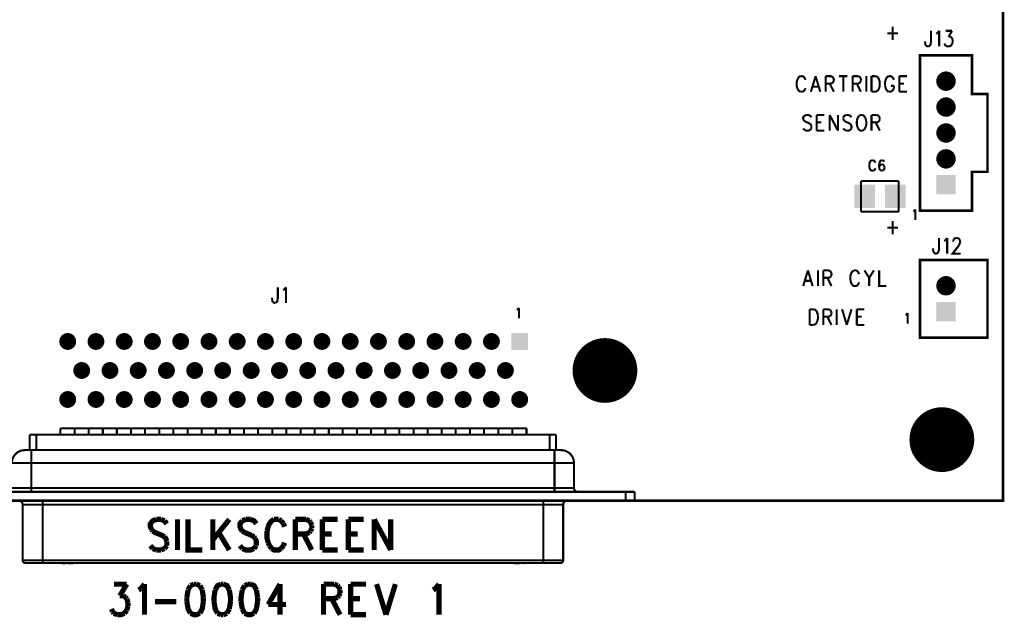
# Model space of a CAD drawing. Extents: x 7.77 to 13.51, y 7.55 to 13.01.
# Tile 3 of 5: x 9.71 to 13.51, y 7.55 to 9.86. Entities that reach past the tile are written whole.
import ezdxf

# ---------------------------------------------------------------- set-up
doc = ezdxf.new("R2010")
doc.units = 0
doc.layers.get('0').update_dxf_attribs({"linetype": 'CONTINUOUS'})
doc.layers.add('ASSEMBLY_PHO', color=7, linetype='CONTINUOUS')

# ---------------------------------------------------------------- blocks, each defined once
blk = doc.blocks.new('SQUARE_3')
blk.add_solid([(-0.0375, -0.0375), (-0.0375, 0.0375), (0.0375, -0.0375), (0.0375, 0.0375)])
blk = doc.blocks.new('ROUND_4')
at = {"const_width": 0.0375}
blk.add_lwpolyline([(-0.01875, 0, 1), (0.01875, 0, 1)], format="xyb", close=True, dxfattribs=at)
blk = doc.blocks.new('ROUND_5')
at = {"const_width": 0.0325}
blk.add_lwpolyline([(-0.01625, 0, 1), (0.01625, 0, 1)], format="xyb", close=True, dxfattribs=at)
blk = doc.blocks.new('SQUARE_9')
blk.add_solid([(-0.0325, -0.0325), (-0.0325, 0.0325), (0.0325, -0.0325), (0.0325, 0.0325)])
blk = doc.blocks.new('RECTANGLE_164')
blk.add_solid([(-0.04, -0.045), (-0.04, 0.045), (0.04, -0.045), (0.04, 0.045)])
blk = doc.blocks.new('ROUND_184')
at = {"const_width": 0.125}
blk.add_lwpolyline([(-0.0625, 0, 1), (0.0625, 0, 1)], format="xyb", close=True, dxfattribs=at)

msp = doc.modelspace()

# ---------------------------------------------------------------- linework, layer by layer
at = {"layer": 'ASSEMBLY_PHO'}
for points, const_width in [([(8, 8), (13.5, 8), (13.5, 13), (8, 13), (8, 8)], 0.01), ([(13.054, 9.80487), (13.0949, 9.80487)], 0.008), ([(13.07445, 9.83075), (13.07445, 9.779)], 0.008), ([(13.22172, 9.81437), (13.22172, 9.76837)], 0.008), ([(13.24218, 9.80287), (13.24672, 9.80575)], 0.008), ([(13.24672, 9.80575), (13.25354, 9.81437)], 0.008), ([(13.25354, 9.81437), (13.25354, 9.754)], 0.008), ([(13.27854, 9.81437), (13.30354, 9.81437)], 0.008), ([(13.30354, 9.81437), (13.2899, 9.79137)], 0.008), ([(13.199, 9.76837), (13.199, 9.77412)], 0.008), ([(13.20354, 9.75687), (13.20127, 9.75975), (13.199, 9.76837)], 0.008), ([(13.22172, 9.76837), (13.21945, 9.75975), (13.21718, 9.75687)], 0.008), ([(13.27854, 9.75687), (13.27627, 9.75975), (13.274, 9.7655)], 0.008), ([(13.2899, 9.79137), (13.29672, 9.79137)], 0.008), ([(13.29672, 9.79137), (13.30127, 9.7885), (13.30354, 9.78562)], 0.008), ([(13.30354, 9.76262), (13.299, 9.75687)], 0.008), ([(13.30354, 9.78562), (13.30581, 9.777)], 0.008), ([(13.30581, 9.77125), (13.30354, 9.76262)], 0.008), ([(13.30581, 9.777), (13.30581, 9.77125)], 0.008), ([(13.21263, 9.754), (13.20809, 9.754), (13.20354, 9.75687)], 0.008), ([(13.21718, 9.75687), (13.21263, 9.754)], 0.008), ([(13.299, 9.75687), (13.29218, 9.754), (13.28536, 9.754), (13.27854, 9.75687)], 0.008), ([(13.38, 9.72), (13.18, 9.72), (13.18, 9.12), (13.38, 9.12), (13.38, 9.27), (13.44, 9.27), (13.44, 9.57), (13.38, 9.57), (13.38, 9.72)], 0.01), ([(12.70854, 9.63075), (12.70627, 9.625), (12.704, 9.61637)], 0.008), ([(12.704, 9.61637), (12.704, 9.602), (12.70627, 9.59337)], 0.008), ([(12.71763, 9.63937), (12.71309, 9.6365), (12.70854, 9.63075)], 0.008), ([(12.72672, 9.63937), (12.71763, 9.63937)], 0.008), ([(12.73581, 9.63075), (12.73127, 9.6365), (12.72672, 9.63937)], 0.008), ([(12.73809, 9.625), (12.73581, 9.63075)], 0.008), ([(12.77672, 9.63937), (12.75854, 9.579)], 0.008), ([(12.77672, 9.63937), (12.7949, 9.579)], 0.008), ([(12.81536, 9.63937), (12.81536, 9.579)], 0.008), ([(12.81536, 9.63937), (12.83581, 9.63937)], 0.008), ([(12.83581, 9.61062), (12.81536, 9.61062)], 0.008), ([(12.83127, 9.61062), (12.84718, 9.579)], 0.008), ([(12.83581, 9.63937), (12.84263, 9.6365)], 0.008), ([(12.84263, 9.6135), (12.83581, 9.61062)], 0.008), ([(12.84263, 9.6365), (12.8449, 9.63362)], 0.008), ([(12.8449, 9.61637), (12.84263, 9.6135)], 0.008), ([(12.8449, 9.63362), (12.84718, 9.62787)], 0.008), ([(12.84718, 9.62212), (12.8449, 9.61637)], 0.008), ([(12.84718, 9.62787), (12.84718, 9.62212)], 0.008), ([(12.86763, 9.63937), (12.89945, 9.63937)], 0.008), ([(12.88354, 9.63937), (12.88354, 9.579)], 0.008), ([(12.9199, 9.63937), (12.9199, 9.579)], 0.008), ([(12.9199, 9.63937), (12.94036, 9.63937)], 0.008), ([(12.94036, 9.61062), (12.9199, 9.61062)], 0.008), ([(12.93581, 9.61062), (12.95172, 9.579)], 0.008), ([(12.94036, 9.63937), (12.94718, 9.6365), (12.94945, 9.63362)], 0.008), ([(12.94945, 9.61637), (12.94718, 9.6135), (12.94036, 9.61062)], 0.008), ([(12.94945, 9.63362), (12.95172, 9.62787)], 0.008), ([(12.95172, 9.62212), (12.94945, 9.61637)], 0.008), ([(12.95172, 9.62787), (12.95172, 9.62212)], 0.008), ([(12.97218, 9.63937), (12.97218, 9.579)], 0.008), ([(12.99263, 9.63937), (12.99263, 9.579)], 0.008), ([(12.99263, 9.63937), (13.00854, 9.63937)], 0.008), ([(13.00854, 9.63937), (13.01536, 9.6365), (13.0199, 9.63075)], 0.008), ([(13.0199, 9.63075), (13.02218, 9.625), (13.02445, 9.61637)], 0.008), ([(13.02445, 9.61637), (13.02445, 9.602), (13.02218, 9.59337)], 0.008), ([(13.05854, 9.63937), (13.054, 9.6365), (13.04945, 9.63075), (13.04718, 9.625), (13.0449, 9.61637)], 0.008), ([(13.0449, 9.61637), (13.0449, 9.602)], 0.008), ([(13.06763, 9.63937), (13.05854, 9.63937)], 0.008), ([(13.07672, 9.63075), (13.07218, 9.6365), (13.06763, 9.63937)], 0.008), ([(13.079, 9.625), (13.07672, 9.63075)], 0.008), ([(13.09945, 9.63937), (13.09945, 9.579)], 0.008), ([(13.09945, 9.63937), (13.129, 9.63937)], 0.008), ([(13.09945, 9.61062), (13.11763, 9.61062)], 0.008), ([(12.70627, 9.59337), (12.70854, 9.58762)], 0.008), ([(12.70854, 9.58762), (12.71309, 9.58187)], 0.008), ([(12.71309, 9.58187), (12.71763, 9.579)], 0.008), ([(12.71763, 9.579), (12.72672, 9.579)], 0.008), ([(12.72672, 9.579), (12.73127, 9.58187)], 0.008), ([(12.73127, 9.58187), (12.73581, 9.58762)], 0.008), ([(12.73581, 9.58762), (12.73809, 9.59337)], 0.008), ([(12.76536, 9.59912), (12.78809, 9.59912)], 0.008), ([(13.00854, 9.579), (12.99263, 9.579)], 0.008), ([(13.01536, 9.58187), (13.00854, 9.579)], 0.008), ([(13.0199, 9.58762), (13.01536, 9.58187)], 0.008), ([(13.02218, 9.59337), (13.0199, 9.58762)], 0.008), ([(13.0449, 9.602), (13.04718, 9.59337)], 0.008), ([(13.04718, 9.59337), (13.04945, 9.58762)], 0.008), ([(13.04945, 9.58762), (13.054, 9.58187)], 0.008), ([(13.054, 9.58187), (13.05854, 9.579)], 0.008), ([(13.05854, 9.579), (13.06763, 9.579)], 0.008), ([(13.06763, 9.602), (13.079, 9.602)], 0.008), ([(13.06763, 9.579), (13.07218, 9.58187)], 0.008), ([(13.07218, 9.58187), (13.07672, 9.58762)], 0.008), ([(13.07672, 9.58762), (13.079, 9.59337)], 0.008), ([(13.079, 9.59337), (13.079, 9.602)], 0.008), ([(13.09945, 9.579), (13.129, 9.579)], 0.008), ([(12.73354, 9.4865), (12.729, 9.48075), (12.729, 9.475), (12.73127, 9.46925), (12.73354, 9.46637)], 0.008), ([(12.74036, 9.48937), (12.73354, 9.4865)], 0.008), ([(12.73354, 9.46637), (12.73809, 9.4635), (12.75172, 9.45775)], 0.008), ([(12.74945, 9.48937), (12.74036, 9.48937)], 0.008), ([(12.76081, 9.48075), (12.75627, 9.4865), (12.74945, 9.48937)], 0.008), ([(12.75172, 9.45775), (12.75627, 9.45487)], 0.008), ([(12.78127, 9.48937), (12.78127, 9.429)], 0.008), ([(12.78127, 9.48937), (12.81081, 9.48937)], 0.008), ([(12.78127, 9.46062), (12.79945, 9.46062)], 0.008), ([(12.83127, 9.48937), (12.83127, 9.429)], 0.008), ([(12.83127, 9.48937), (12.86309, 9.429)], 0.008), ([(12.86309, 9.48937), (12.86309, 9.429)], 0.008), ([(12.8949, 9.48937), (12.88809, 9.4865), (12.88354, 9.48075)], 0.008), ([(12.88354, 9.48075), (12.88354, 9.475)], 0.008), ([(12.88354, 9.475), (12.88581, 9.46925)], 0.008), ([(12.88581, 9.46925), (12.88809, 9.46637)], 0.008), ([(12.88809, 9.46637), (12.89263, 9.4635)], 0.008), ([(12.89263, 9.4635), (12.90627, 9.45775), (12.91081, 9.45487)], 0.008), ([(12.904, 9.48937), (12.8949, 9.48937)], 0.008), ([(12.91081, 9.4865), (12.904, 9.48937)], 0.008), ([(12.91536, 9.48075), (12.91081, 9.4865)], 0.008), ([(12.9449, 9.4865), (12.94036, 9.48075), (12.93809, 9.475), (12.93581, 9.46637)], 0.008), ([(12.93581, 9.46637), (12.93581, 9.452)], 0.008), ([(12.94945, 9.48937), (12.9449, 9.4865)], 0.008), ([(12.95854, 9.48937), (12.94945, 9.48937)], 0.008), ([(12.96763, 9.48075), (12.96309, 9.4865), (12.95854, 9.48937)], 0.008), ([(12.9699, 9.475), (12.96763, 9.48075)], 0.008), ([(12.97218, 9.46637), (12.9699, 9.475)], 0.008), ([(12.9699, 9.44337), (12.97218, 9.452), (12.97218, 9.46637)], 0.008), ([(12.99263, 9.48937), (12.99263, 9.429)], 0.008), ([(12.99263, 9.48937), (13.01309, 9.48937)], 0.008), ([(13.01309, 9.46062), (12.99263, 9.46062)], 0.008), ([(13.00854, 9.46062), (13.02445, 9.429)], 0.008), ([(13.01309, 9.48937), (13.0199, 9.4865)], 0.008), ([(13.0199, 9.4635), (13.01309, 9.46062)], 0.008), ([(13.0199, 9.4865), (13.02218, 9.48362)], 0.008), ([(13.02218, 9.46637), (13.0199, 9.4635)], 0.008), ([(13.02218, 9.48362), (13.02445, 9.47787)], 0.008), ([(13.02445, 9.47212), (13.02218, 9.46637)], 0.008), ([(13.02445, 9.47787), (13.02445, 9.47212)], 0.008), ([(12.73354, 9.43187), (12.729, 9.43762)], 0.008), ([(12.75627, 9.43187), (12.74945, 9.429), (12.74036, 9.429), (12.73354, 9.43187)], 0.008), ([(12.75627, 9.45487), (12.75854, 9.452)], 0.008), ([(12.76081, 9.43762), (12.75627, 9.43187)], 0.008), ([(12.75854, 9.452), (12.76081, 9.44625)], 0.008), ([(12.76081, 9.44625), (12.76081, 9.43762)], 0.008), ([(12.78127, 9.429), (12.81081, 9.429)], 0.008), ([(12.88809, 9.43187), (12.88354, 9.43762)], 0.008), ([(12.8949, 9.429), (12.88809, 9.43187)], 0.008), ([(12.91081, 9.43187), (12.904, 9.429), (12.8949, 9.429)], 0.008), ([(12.91081, 9.45487), (12.91309, 9.452), (12.91536, 9.44625), (12.91536, 9.43762)], 0.008), ([(12.91536, 9.43762), (12.91081, 9.43187)], 0.008), ([(12.93581, 9.452), (12.93809, 9.44337)], 0.008), ([(12.93809, 9.44337), (12.94036, 9.43762)], 0.008), ([(12.94036, 9.43762), (12.9449, 9.43187)], 0.008), ([(12.9449, 9.43187), (12.94945, 9.429), (12.95854, 9.429)], 0.008), ([(12.95854, 9.429), (12.96309, 9.43187)], 0.008), ([(12.96309, 9.43187), (12.96763, 9.43762)], 0.008), ([(12.96763, 9.43762), (12.9699, 9.44337)], 0.008), ([(12.98718, 9.30887), (12.98559, 9.305), (12.984, 9.29918)], 0.008), ([(12.99354, 9.31468), (12.99036, 9.31275), (12.98718, 9.30887)], 0.008), ([(12.9999, 9.31468), (12.99354, 9.31468)], 0.008), ([(13.00627, 9.30887), (13.00309, 9.31275), (12.9999, 9.31468)], 0.008), ([(13.00786, 9.305), (13.00627, 9.30887)], 0.008), ([(13.02377, 9.30693), (13.02218, 9.29725), (13.02218, 9.28756), (13.02377, 9.27981), (13.02695, 9.27593)], 0.008), ([(13.03172, 9.31468), (13.02695, 9.31275), (13.02377, 9.30693)], 0.008), ([(13.0349, 9.31468), (13.03172, 9.31468)], 0.008), ([(13.04127, 9.30887), (13.03968, 9.31275), (13.0349, 9.31468)], 0.008), ([(12.984, 9.29918), (12.984, 9.2895), (12.98559, 9.28368)], 0.008), ([(12.98559, 9.28368), (12.98718, 9.27981), (12.99036, 9.27593)], 0.008), ([(12.99036, 9.27593), (12.99354, 9.274)], 0.008), ([(12.99354, 9.274), (12.9999, 9.274)], 0.008), ([(12.9999, 9.274), (13.00309, 9.27593)], 0.008), ([(13.00309, 9.27593), (13.00627, 9.27981), (13.00786, 9.28368)], 0.008), ([(13.02377, 9.29337), (13.02218, 9.28756)], 0.008), ([(13.03172, 9.29918), (13.02695, 9.29725), (13.02377, 9.29337)], 0.008), ([(13.02695, 9.27593), (13.03172, 9.274)], 0.008), ([(13.03331, 9.29918), (13.03172, 9.29918)], 0.008), ([(13.03172, 9.274), (13.03331, 9.274)], 0.008), ([(13.04127, 9.29337), (13.03809, 9.29725), (13.03331, 9.29918)], 0.008), ([(13.03331, 9.274), (13.03809, 9.27593)], 0.008), ([(13.03809, 9.27593), (13.04127, 9.27981), (13.04286, 9.28562)], 0.008), ([(13.04286, 9.28562), (13.04286, 9.28756), (13.04127, 9.29337)], 0.008), ([(12.95216, 9.11594), (12.95216, 9.23405)], 0.008), ([(12.95216, 9.23405), (13.09783, 9.23405)], 0.008), ([(13.09783, 9.23405), (13.09783, 9.11594)], 0.008), ([(13.09783, 9.11594), (12.95216, 9.11594)], 0.008), ([(13.154, 9.11693), (13.15718, 9.11887)], 0.008), ([(13.15718, 9.11887), (13.16195, 9.12468)], 0.008), ([(13.16195, 9.12468), (13.16195, 9.084)], 0.008), ([(13.07445, 9.08075), (13.07445, 9.029)], 0.008), ([(13.054, 9.05487), (13.0949, 9.05487)], 0.008), ([(13.25281, 9.01443), (13.25281, 8.96843)], 0.008), ([(13.27327, 9.00293), (13.27781, 9.00581)], 0.008), ([(13.27781, 9.00581), (13.28463, 9.01443)], 0.008), ([(13.28463, 9.01443), (13.28463, 8.95406)], 0.008), ([(13.30736, 9.00293), (13.30963, 9.00868)], 0.008), ([(13.30736, 9.00006), (13.30736, 9.00293)], 0.008), ([(13.30963, 9.00868), (13.3119, 9.01156)], 0.008), ([(13.3119, 9.01156), (13.31645, 9.01443)], 0.008), ([(13.31645, 9.01443), (13.32554, 9.01443)], 0.008), ([(13.32554, 9.01443), (13.33009, 9.01156), (13.33236, 9.00868)], 0.008), ([(13.33236, 9.00868), (13.33463, 9.00293)], 0.008), ([(13.33463, 9.00293), (13.33463, 8.99718)], 0.008), ([(13.23009, 8.96843), (13.23009, 8.97418)], 0.008), ([(13.23463, 8.95693), (13.23236, 8.95981), (13.23009, 8.96843)], 0.008), ([(13.25281, 8.96843), (13.25054, 8.95981)], 0.008), ([(13.32781, 8.98281), (13.30509, 8.95406), (13.3369, 8.95406)], 0.008), ([(13.33236, 8.99143), (13.32781, 8.98281)], 0.008), ([(13.33463, 8.99718), (13.33236, 8.99143)], 0.008), ([(13.44, 8.93), (13.18, 8.93), (13.18, 8.63), (13.44, 8.63), (13.44, 8.93)], 0.01), ([(13.24372, 8.95406), (13.23918, 8.95406), (13.23463, 8.95693)], 0.008), ([(13.24827, 8.95693), (13.24372, 8.95406)], 0.008), ([(13.25054, 8.95981), (13.24827, 8.95693)], 0.008), ([(12.74718, 8.88937), (12.729, 8.829)], 0.008), ([(12.74718, 8.88937), (12.76536, 8.829)], 0.008), ([(12.78581, 8.88937), (12.78581, 8.829)], 0.008), ([(12.80627, 8.88937), (12.80627, 8.829)], 0.008), ([(12.80627, 8.88937), (12.82672, 8.88937)], 0.008), ([(12.82672, 8.88937), (12.83354, 8.8865)], 0.008), ([(12.83354, 8.8865), (12.83581, 8.88362)], 0.008), ([(12.9199, 8.8865), (12.91536, 8.88075), (12.91309, 8.875), (12.91081, 8.86637)], 0.008), ([(12.92445, 8.88937), (12.9199, 8.8865)], 0.008), ([(12.93354, 8.88937), (12.92445, 8.88937)], 0.008), ([(12.94263, 8.88075), (12.93809, 8.8865), (12.93354, 8.88937)], 0.008), ([(12.96536, 8.88937), (12.98354, 8.86062)], 0.008), ([(13.00172, 8.88937), (12.98354, 8.86062)], 0.008), ([(13.02218, 8.88937), (13.02218, 8.829), (13.04945, 8.829)], 0.008), ([(12.73581, 8.84912), (12.75854, 8.84912)], 0.008), ([(12.82672, 8.86062), (12.80627, 8.86062)], 0.008), ([(12.82218, 8.86062), (12.83809, 8.829)], 0.008), ([(12.83354, 8.8635), (12.82672, 8.86062)], 0.008), ([(12.83581, 8.86637), (12.83354, 8.8635)], 0.008), ([(12.83581, 8.88362), (12.83809, 8.87787)], 0.008), ([(12.83809, 8.87212), (12.83581, 8.86637)], 0.008), ([(12.83809, 8.87787), (12.83809, 8.87212)], 0.008), ([(12.91081, 8.86637), (12.91081, 8.852)], 0.008), ([(12.91081, 8.852), (12.91309, 8.84337)], 0.008), ([(12.9449, 8.875), (12.94263, 8.88075)], 0.008), ([(12.98354, 8.86062), (12.98354, 8.829)], 0.008), ([(10.70172, 8.82437), (10.70172, 8.77837)], 0.008), ([(10.72218, 8.81287), (10.72672, 8.81575)], 0.008), ([(10.72672, 8.81575), (10.73354, 8.82437)], 0.008), ([(10.73354, 8.82437), (10.73354, 8.764)], 0.008), ([(12.91309, 8.84337), (12.91536, 8.83762)], 0.008), ([(12.91536, 8.83762), (12.9199, 8.83187)], 0.008), ([(12.9199, 8.83187), (12.92445, 8.829), (12.93354, 8.829)], 0.008), ([(12.93354, 8.829), (12.93809, 8.83187)], 0.008), ([(12.93809, 8.83187), (12.94263, 8.83762)], 0.008), ([(12.94263, 8.83762), (12.9449, 8.84337)], 0.008), ([(10.679, 8.77837), (10.679, 8.78412)], 0.008), ([(10.68354, 8.76687), (10.68127, 8.76975), (10.679, 8.77837)], 0.008), ([(10.70172, 8.77837), (10.69945, 8.76975), (10.69718, 8.76687)], 0.008), ([(10.69263, 8.764), (10.68809, 8.764), (10.68354, 8.76687)], 0.008), ([(10.69718, 8.76687), (10.69263, 8.764)], 0.008), ([(11.624, 8.73693), (11.62718, 8.73887)], 0.008), ([(11.62718, 8.73887), (11.63195, 8.74468)], 0.008), ([(11.63195, 8.74468), (11.63195, 8.704)], 0.008), ([(12.754, 8.73937), (12.754, 8.679)], 0.008), ([(12.754, 8.73937), (12.7699, 8.73937)], 0.008), ([(12.7699, 8.73937), (12.77672, 8.7365)], 0.008), ([(12.77672, 8.7365), (12.78127, 8.73075), (12.78354, 8.725)], 0.008), ([(12.80627, 8.73937), (12.80627, 8.679)], 0.008), ([(12.80627, 8.73937), (12.82672, 8.73937)], 0.008), ([(12.82672, 8.73937), (12.83354, 8.7365)], 0.008), ([(12.83354, 8.7365), (12.83581, 8.73362)], 0.008), ([(12.85854, 8.73937), (12.85854, 8.679)], 0.008), ([(12.879, 8.73937), (12.89718, 8.679)], 0.008), ([(12.91536, 8.73937), (12.89718, 8.679)], 0.008), ([(12.93581, 8.73937), (12.93581, 8.679)], 0.008), ([(12.93581, 8.73937), (12.96536, 8.73937)], 0.008), ([(12.78354, 8.725), (12.78581, 8.71637)], 0.008), ([(12.78581, 8.702), (12.78354, 8.69337)], 0.008), ([(12.78581, 8.71637), (12.78581, 8.702)], 0.008), ([(12.82672, 8.71062), (12.80627, 8.71062)], 0.008), ([(12.82218, 8.71062), (12.83809, 8.679)], 0.008), ([(12.83354, 8.7135), (12.82672, 8.71062)], 0.008), ([(12.83581, 8.71637), (12.83354, 8.7135)], 0.008), ([(12.83581, 8.73362), (12.83809, 8.72787)], 0.008), ([(12.83809, 8.72212), (12.83581, 8.71637)], 0.008), ([(12.83809, 8.72787), (12.83809, 8.72212)], 0.008), ([(12.93581, 8.71062), (12.954, 8.71062)], 0.008), ([(13.124, 8.71693), (13.12718, 8.71887)], 0.008), ([(13.12718, 8.71887), (13.13195, 8.72468)], 0.008), ([(13.13195, 8.72468), (13.13195, 8.684)], 0.008), ([(12.7699, 8.679), (12.754, 8.679)], 0.008), ([(12.77672, 8.68187), (12.7699, 8.679)], 0.008), ([(12.78127, 8.68762), (12.77672, 8.68187)], 0.008), ([(12.78354, 8.69337), (12.78127, 8.68762)], 0.008), ([(12.93581, 8.679), (12.96536, 8.679)], 0.008), ([(9.86244, 8.27969), (9.86244, 8.25469)], 0.008), ([(9.86244, 8.27969), (9.91744, 8.27969)], 0.008), ([(9.91744, 8.25469), (9.91744, 8.27969)], 0.008), ([(9.91744, 8.27969), (9.97144, 8.27969)], 0.008), ([(9.97144, 8.27969), (9.97144, 8.25469)], 0.008), ([(9.97144, 8.27969), (10.02644, 8.27969)], 0.008), ([(10.02644, 8.25469), (10.02644, 8.27969)], 0.008), ([(10.02644, 8.27969), (10.08044, 8.27969)], 0.008), ([(10.08044, 8.27969), (10.08044, 8.25469)], 0.008), ([(10.08044, 8.27969), (10.13544, 8.27969)], 0.008), ([(10.13544, 8.25469), (10.13544, 8.27969)], 0.008), ([(10.13544, 8.27969), (10.18944, 8.27969)], 0.008), ([(10.18944, 8.27969), (10.18944, 8.25469)], 0.008), ([(10.18944, 8.27969), (10.24444, 8.27969)], 0.008), ([(10.24444, 8.25469), (10.24444, 8.27969)], 0.008), ([(10.24444, 8.27969), (10.29844, 8.27969)], 0.008), ([(10.29844, 8.27969), (10.29844, 8.25469)], 0.008), ([(10.29844, 8.27969), (10.35344, 8.27969)], 0.008), ([(10.35344, 8.25469), (10.35344, 8.27969)], 0.008), ([(10.35344, 8.27969), (10.40744, 8.27969)], 0.008), ([(10.40744, 8.27969), (10.40744, 8.25469)], 0.008), ([(10.40744, 8.27969), (10.46244, 8.27969)], 0.008), ([(10.46244, 8.25469), (10.46244, 8.27969)], 0.008), ([(10.46244, 8.27969), (10.51644, 8.27969)], 0.008), ([(10.51644, 8.27969), (10.51644, 8.25469)], 0.008), ([(10.51644, 8.27969), (10.57144, 8.27969)], 0.008), ([(10.57144, 8.25469), (10.57144, 8.27969)], 0.008), ([(10.57144, 8.27969), (10.62544, 8.27969)], 0.008), ([(10.62544, 8.27969), (10.62544, 8.25469)], 0.008), ([(10.62544, 8.27969), (10.68044, 8.27969)], 0.008), ([(10.68044, 8.25469), (10.68044, 8.27969)], 0.008), ([(10.68044, 8.27969), (10.73444, 8.27969)], 0.008), ([(10.73444, 8.27969), (10.73444, 8.25469)], 0.008), ([(10.73444, 8.27969), (10.78944, 8.27969)], 0.008), ([(10.78944, 8.25469), (10.78944, 8.27969)], 0.008), ([(10.78944, 8.27969), (10.84344, 8.27969)], 0.008), ([(10.84344, 8.27969), (10.84344, 8.25469)], 0.008), ([(10.84344, 8.27969), (10.89844, 8.27969)], 0.008), ([(10.89844, 8.25469), (10.89844, 8.27969)], 0.008), ([(10.89844, 8.27969), (10.95244, 8.27969)], 0.008), ([(10.95244, 8.27969), (10.95244, 8.25469)], 0.008), ([(10.95244, 8.27969), (11.00744, 8.27969)], 0.008), ([(11.00744, 8.25469), (11.00744, 8.27969)], 0.008), ([(11.00744, 8.27969), (11.06144, 8.27969)], 0.008), ([(11.06144, 8.27969), (11.06144, 8.25469)], 0.008), ([(11.06144, 8.27969), (11.11644, 8.27969)], 0.008), ([(11.11644, 8.25469), (11.11644, 8.27969)], 0.008), ([(11.11644, 8.27969), (11.17044, 8.27969)], 0.008), ([(11.17044, 8.27969), (11.17044, 8.25469)], 0.008), ([(11.17044, 8.27969), (11.22544, 8.27969)], 0.008), ([(11.22544, 8.25469), (11.22544, 8.27969)], 0.008), ([(11.22544, 8.27969), (11.27944, 8.27969)], 0.008), ([(11.27944, 8.27969), (11.27944, 8.25469)], 0.008), ([(11.27944, 8.27969), (11.33444, 8.27969)], 0.008), ([(11.33444, 8.25469), (11.33444, 8.27969)], 0.008), ([(11.33444, 8.27969), (11.38844, 8.27969)], 0.008), ([(11.38844, 8.27969), (11.38844, 8.25469)], 0.008), ([(11.38844, 8.27969), (11.44344, 8.27969)], 0.008), ([(11.44344, 8.25469), (11.44344, 8.27969)], 0.008), ([(11.44344, 8.27969), (11.49744, 8.27969)], 0.008), ([(11.49744, 8.27969), (11.49744, 8.25469)], 0.008), ([(11.49744, 8.27969), (11.55244, 8.27969)], 0.008), ([(11.55244, 8.25469), (11.55244, 8.27969)], 0.008), ([(11.55244, 8.27969), (11.60644, 8.27969)], 0.008), ([(11.60644, 8.27969), (11.60644, 8.25469)], 0.008), ([(11.60644, 8.27969), (11.66144, 8.27969)], 0.008), ([(11.66144, 8.25469), (11.66144, 8.27969)], 0.008), ([(9.74444, 8.25469), (9.74444, 8.19549)], 0.008), ([(9.74444, 8.25469), (9.76944, 8.25469)], 0.008), ([(9.76944, 8.25469), (9.76944, 8.19549)], 0.008), ([(9.76944, 8.25469), (11.75044, 8.25469)], 0.008), ([(11.75044, 8.25469), (11.75044, 8.19549)], 0.008), ([(11.75044, 8.25469), (11.77544, 8.25469)], 0.008), ([(11.77544, 8.19549), (11.77544, 8.25469)], 0.008), ([(9.72544, 8.19549), (9.75044, 8.19549)], 0.008), ([(9.75044, 8.19549), (9.75044, 8.14549)], 0.008), ([(9.75044, 8.19549), (11.76944, 8.19549)], 0.008), ([(11.76944, 8.19549), (11.79436, 8.19549)], 0.008), ([(11.76944, 8.19549), (11.76944, 8.14549)], 0.008), ([(9.75044, 8.14549), (9.67544, 8.14549)], 0.008), ([(11.76944, 8.14549), (9.75044, 8.14549)], 0.008), ([(9.75044, 8.14549), (9.75044, 8.04949)], 0.008), ([(11.84444, 8.14549), (11.76944, 8.14549)], 0.008), ([(11.76944, 8.14549), (11.76944, 8.04949)], 0.008), ([(11.84444, 8.14549), (11.84444, 8.04949)], 0.008), ([(12.04394, 8.03449), (9.47594, 8.03449)], 0.008), ([(9.67544, 8.04949), (9.75044, 8.04949)], 0.008), ([(9.75044, 8.04949), (11.76944, 8.04949)], 0.008), ([(9.75044, 8.04949), (9.75044, 8.03449)], 0.008), ([(11.76944, 8.04949), (11.84444, 8.04949)], 0.008), ([(11.76944, 8.04949), (11.76944, 8.03449)], 0.008), ([(12.04394, 7.99999), (12.04394, 8.03449)], 0.008), ([(12.04394, 8.03449), (12.07894, 8.03449)], 0.008), ([(12.07894, 8.03449), (12.07894, 7.99999)], 0.008), ([(12.04394, 7.99999), (9.47594, 7.99999)], 0.008), ([(9.71708, 7.98499), (9.71708, 7.76999)], 0.008), ([(9.79408, 7.98499), (9.71708, 7.98499)], 0.008), ([(9.79408, 7.99999), (9.79408, 7.98499)], 0.008), ([(11.7258, 7.98499), (9.79408, 7.98499)], 0.008), ([(9.79408, 7.76999), (9.79408, 7.98499)], 0.008), ([(11.7258, 7.99999), (11.7258, 7.98499)], 0.008), ([(11.7258, 7.76999), (11.7258, 7.98499)], 0.008), ([(11.8028, 7.98499), (11.7258, 7.98499)], 0.008), ([(11.8028, 7.76999), (11.8028, 7.98499)], 0.008), ([(12.07894, 7.99999), (12.04394, 7.99999)], 0.008), ([(10.23272, 7.92812), (10.21909, 7.9225), (10.21, 7.91125), (10.21, 7.9), (10.21454, 7.88875)], 0.02), ([(10.2509, 7.92812), (10.23272, 7.92812)], 0.02), ([(10.26454, 7.9225), (10.2509, 7.92812)], 0.02), ([(10.27363, 7.91125), (10.26454, 7.9225)], 0.02), ([(10.31454, 7.92812), (10.31454, 7.81)], 0.02), ([(10.35545, 7.92812), (10.35545, 7.81), (10.41, 7.81)], 0.02), ([(10.4509, 7.92812), (10.4509, 7.81)], 0.02), ([(10.51454, 7.92812), (10.4509, 7.84937)], 0.02), ([(10.56454, 7.9225), (10.55545, 7.91125), (10.55545, 7.9), (10.56, 7.88875), (10.56454, 7.88312)], 0.02), ([(10.57818, 7.92812), (10.56454, 7.9225)], 0.02), ([(10.59636, 7.92812), (10.57818, 7.92812)], 0.02), ([(10.61909, 7.91125), (10.61, 7.9225), (10.59636, 7.92812)], 0.02), ([(10.66454, 7.9), (10.66, 7.88312)], 0.02), ([(10.68727, 7.92812), (10.67818, 7.9225), (10.66909, 7.91125), (10.66454, 7.9)], 0.02), ([(10.70545, 7.92812), (10.68727, 7.92812)], 0.02), ([(10.71454, 7.9225), (10.70545, 7.92812)], 0.02), ([(10.72363, 7.91125), (10.71454, 7.9225)], 0.02), ([(10.72818, 7.9), (10.72363, 7.91125)], 0.02), ([(10.76909, 7.92812), (10.76909, 7.81)], 0.02), ([(10.76909, 7.92812), (10.81, 7.92812)], 0.02), ([(10.81, 7.92812), (10.82363, 7.9225)], 0.02), ([(10.82363, 7.9225), (10.82818, 7.91687)], 0.02), ([(10.82818, 7.91687), (10.83272, 7.90562)], 0.02), ([(10.83272, 7.89437), (10.82818, 7.88312)], 0.02), ([(10.83272, 7.90562), (10.83272, 7.89437)], 0.02), ([(10.87363, 7.92812), (10.87363, 7.81)], 0.02), ([(10.87363, 7.92812), (10.93272, 7.92812)], 0.02), ([(10.97363, 7.92812), (10.97363, 7.81)], 0.02), ([(10.97363, 7.92812), (11.03272, 7.92812)], 0.02), ([(11.07363, 7.92812), (11.07363, 7.81)], 0.02), ([(11.07363, 7.92812), (11.13727, 7.81)], 0.02), ([(11.13727, 7.92812), (11.13727, 7.81)], 0.02), ([(10.21454, 7.88875), (10.21909, 7.88312)], 0.02), ([(10.21909, 7.88312), (10.22818, 7.8775), (10.25545, 7.86625), (10.26454, 7.86062)], 0.02), ([(10.26454, 7.86062), (10.26909, 7.855), (10.27363, 7.84375)], 0.02), ([(10.47363, 7.8775), (10.51454, 7.81)], 0.02), ([(10.56454, 7.88312), (10.57363, 7.8775)], 0.02), ([(10.57363, 7.8775), (10.6009, 7.86625)], 0.02), ([(10.6009, 7.86625), (10.61, 7.86062)], 0.02), ([(10.61, 7.86062), (10.61454, 7.855)], 0.02), ([(10.61454, 7.855), (10.61909, 7.84375), (10.61909, 7.82687)], 0.02), ([(10.66, 7.88312), (10.66, 7.855), (10.66454, 7.83812)], 0.02), ([(10.81, 7.87187), (10.76909, 7.87187)], 0.02), ([(10.8009, 7.87187), (10.83272, 7.81)], 0.02), ([(10.82363, 7.8775), (10.81, 7.87187)], 0.02), ([(10.82818, 7.88312), (10.82363, 7.8775)], 0.02), ([(10.87363, 7.87187), (10.91, 7.87187)], 0.02), ([(10.97363, 7.87187), (11.01, 7.87187)], 0.02), ([(10.21909, 7.81562), (10.21, 7.82687)], 0.02), ([(10.27363, 7.82687), (10.26454, 7.81562)], 0.02), ([(10.27363, 7.84375), (10.27363, 7.82687)], 0.02), ([(10.56454, 7.81562), (10.55545, 7.82687)], 0.02), ([(10.61909, 7.82687), (10.61, 7.81562)], 0.02), ([(10.66454, 7.83812), (10.66909, 7.82687)], 0.02), ([(10.66909, 7.82687), (10.67818, 7.81562)], 0.02), ([(10.71454, 7.81562), (10.72363, 7.82687)], 0.02), ([(10.72363, 7.82687), (10.72818, 7.83812)], 0.02), ([(10.23272, 7.81), (10.21909, 7.81562)], 0.02), ([(10.2509, 7.81), (10.23272, 7.81)], 0.02), ([(10.26454, 7.81562), (10.2509, 7.81)], 0.02), ([(10.61, 7.81562), (10.59636, 7.81), (10.57818, 7.81), (10.56454, 7.81562)], 0.02), ([(10.67818, 7.81562), (10.68727, 7.81), (10.70545, 7.81), (10.71454, 7.81562)], 0.02), ([(10.87363, 7.81), (10.93272, 7.81)], 0.02), ([(10.97363, 7.81), (11.03272, 7.81)], 0.02), ([(9.71708, 7.76999), (9.79408, 7.76999)], 0.008), ([(9.79408, 7.75999), (9.72708, 7.75999)], 0.008), ([(9.79408, 7.76999), (11.7258, 7.76999)], 0.008), ([(9.79408, 7.76999), (9.79408, 7.75999)], 0.008), ([(11.7258, 7.75999), (9.79408, 7.75999)], 0.008), ([(9.86841, 7.75799), (9.86841, 7.75999)], 0.008), ([(9.86841, 7.75799), (9.87064, 7.75799)], 0.008), ([(9.87064, 7.75799), (9.87064, 7.75999)], 0.008), ([(9.87064, 7.75799), (9.87386, 7.75799)], 0.008), ([(9.87386, 7.75799), (9.87386, 7.75999)], 0.008), ([(9.87386, 7.75799), (9.88218, 7.75799)], 0.008), ([(9.88218, 7.75799), (9.88218, 7.75999)], 0.008), ([(9.88303, 7.75799), (9.88577, 7.75799)], 0.008), ([(9.88577, 7.75799), (9.88577, 7.75999)], 0.008), ([(9.89256, 7.75799), (9.89256, 7.75999)], 0.008), ([(9.89256, 7.75799), (9.91179, 7.75799)], 0.008), ([(9.91179, 7.75799), (9.91179, 7.75999)], 0.008), ([(9.91722, 7.75799), (9.91722, 7.75999)], 0.008), ([(9.91876, 7.75799), (9.91876, 7.75999)], 0.008), ([(11.6114, 7.75799), (11.6114, 7.75999)], 0.008), ([(11.6114, 7.75799), (11.61462, 7.75799)], 0.008), ([(11.61462, 7.75799), (11.61462, 7.75999)], 0.008), ([(11.61462, 7.75799), (11.62294, 7.75799)], 0.008), ([(11.62294, 7.75799), (11.62294, 7.75999)], 0.008), ([(11.62396, 7.75799), (11.62396, 7.75999)], 0.008), ([(11.62396, 7.75799), (11.62717, 7.75799)], 0.008), ([(11.62717, 7.75799), (11.62717, 7.75999)], 0.008), ([(11.62717, 7.75799), (11.63549, 7.75799)], 0.008), ([(11.63549, 7.75799), (11.63549, 7.75999)], 0.008), ([(11.64241, 7.75799), (11.64241, 7.75999)], 0.008), ([(11.65102, 7.75799), (11.65102, 7.75999)], 0.008), ([(11.65256, 7.75799), (11.65256, 7.75999)], 0.008), ([(11.65272, 7.75799), (11.65272, 7.75999)], 0.008), ([(11.65272, 7.75799), (11.65541, 7.75799)], 0.008), ([(11.65541, 7.75799), (11.65541, 7.75999)], 0.008), ([(11.7258, 7.76999), (11.7258, 7.75999)], 0.008), ([(11.7258, 7.76999), (11.8028, 7.76999)], 0.008), ([(11.7928, 7.75999), (11.7258, 7.75999)], 0.008), ([(10.06909, 7.67812), (10.11909, 7.67812)], 0.02), ([(10.11909, 7.67812), (10.09181, 7.63312)], 0.02), ([(10.17363, 7.66125), (10.18727, 7.67812)], 0.02), ([(10.18727, 7.67812), (10.18727, 7.56)], 0.02), ([(10.36454, 7.6725), (10.35545, 7.65562)], 0.02), ([(10.37818, 7.67812), (10.36454, 7.6725)], 0.02), ([(10.38727, 7.67812), (10.37818, 7.67812)], 0.02), ([(10.4009, 7.6725), (10.38727, 7.67812)], 0.02), ([(10.41, 7.65562), (10.4009, 7.6725)], 0.02), ([(10.48272, 7.67812), (10.46909, 7.6725), (10.46, 7.65562)], 0.02), ([(10.49181, 7.67812), (10.48272, 7.67812)], 0.02), ([(10.51454, 7.65562), (10.50545, 7.6725), (10.49181, 7.67812)], 0.02), ([(10.57363, 7.6725), (10.56454, 7.65562)], 0.02), ([(10.58727, 7.67812), (10.57363, 7.6725)], 0.02), ([(10.59636, 7.67812), (10.58727, 7.67812)], 0.02), ([(10.61909, 7.65562), (10.61, 7.6725), (10.59636, 7.67812)], 0.02), ([(10.71, 7.67812), (10.66454, 7.59937)], 0.02), ([(10.71, 7.67812), (10.71, 7.56)], 0.02), ([(10.87818, 7.67812), (10.87818, 7.56)], 0.02), ([(10.87818, 7.67812), (10.91909, 7.67812)], 0.02), ([(10.91909, 7.67812), (10.93272, 7.6725)], 0.02), ([(10.93272, 7.6725), (10.93727, 7.66687)], 0.02), ([(10.93727, 7.66687), (10.94181, 7.65562)], 0.02), ([(10.98272, 7.67812), (10.98272, 7.56)], 0.02), ([(10.98272, 7.67812), (11.04181, 7.67812)], 0.02), ([(11.08272, 7.67812), (11.11909, 7.56)], 0.02), ([(11.15545, 7.67812), (11.11909, 7.56)], 0.02), ([(11.3009, 7.65562), (11.31, 7.66125), (11.32363, 7.67812)], 0.02), ([(11.32363, 7.67812), (11.32363, 7.56)], 0.02), ([(10.09181, 7.63312), (10.10545, 7.63312)], 0.02), ([(10.10545, 7.63312), (10.11454, 7.6275)], 0.02), ([(10.11454, 7.6275), (10.11909, 7.62187)], 0.02), ([(10.16454, 7.65562), (10.17363, 7.66125)], 0.02), ([(10.35545, 7.65562), (10.3509, 7.6275)], 0.02), ([(10.3509, 7.6275), (10.3509, 7.61062)], 0.02), ([(10.41454, 7.6275), (10.41, 7.65562)], 0.02), ([(10.41454, 7.61062), (10.41454, 7.6275)], 0.02), ([(10.46, 7.65562), (10.45545, 7.6275), (10.45545, 7.61062)], 0.02), ([(10.51909, 7.61062), (10.51909, 7.6275), (10.51454, 7.65562)], 0.02), ([(10.56454, 7.65562), (10.56, 7.6275), (10.56, 7.61062)], 0.02), ([(10.62363, 7.6275), (10.61909, 7.65562)], 0.02), ([(10.62363, 7.61062), (10.62363, 7.6275)], 0.02), ([(10.93272, 7.6275), (10.91909, 7.62187)], 0.02), ([(10.93727, 7.63312), (10.93272, 7.6275)], 0.02), ([(10.94181, 7.64437), (10.93727, 7.63312)], 0.02), ([(10.94181, 7.65562), (10.94181, 7.64437)], 0.02), ([(10.11909, 7.62187), (10.12363, 7.605)], 0.02), ([(10.12363, 7.59375), (10.11909, 7.57687)], 0.02), ([(10.12363, 7.605), (10.12363, 7.59375)], 0.02), ([(10.22818, 7.61062), (10.31, 7.61062)], 0.02), ([(10.3509, 7.61062), (10.35545, 7.5825), (10.36454, 7.56562)], 0.02), ([(10.4009, 7.56562), (10.41, 7.5825), (10.41454, 7.61062)], 0.02), ([(10.45545, 7.61062), (10.46, 7.5825), (10.46909, 7.56562)], 0.02), ([(10.51454, 7.5825), (10.51909, 7.61062)], 0.02), ([(10.56, 7.61062), (10.56454, 7.5825)], 0.02), ([(10.61, 7.56562), (10.61909, 7.5825), (10.62363, 7.61062)], 0.02), ([(10.66454, 7.59937), (10.73272, 7.59937)], 0.02), ([(10.91909, 7.62187), (10.87818, 7.62187)], 0.02), ([(10.91, 7.62187), (10.94181, 7.56)], 0.02), ([(10.98272, 7.62187), (11.01909, 7.62187)], 0.02), ([(10.06454, 7.57125), (10.06, 7.5825)], 0.02), ([(10.06909, 7.56562), (10.06454, 7.57125)], 0.02), ([(10.08272, 7.56), (10.06909, 7.56562)], 0.02), ([(10.11, 7.56562), (10.09636, 7.56), (10.08272, 7.56)], 0.02), ([(10.11909, 7.57687), (10.11, 7.56562)], 0.02), ([(10.36454, 7.56562), (10.37818, 7.56), (10.38727, 7.56), (10.4009, 7.56562)], 0.02), ([(10.46909, 7.56562), (10.48272, 7.56)], 0.02), ([(10.48272, 7.56), (10.49181, 7.56)], 0.02), ([(10.49181, 7.56), (10.50545, 7.56562)], 0.02), ([(10.50545, 7.56562), (10.51454, 7.5825)], 0.02), ([(10.56454, 7.5825), (10.57363, 7.56562)], 0.02), ([(10.57363, 7.56562), (10.58727, 7.56), (10.59636, 7.56), (10.61, 7.56562)], 0.02), ([(10.98272, 7.56), (11.04181, 7.56)], 0.02)]:
    msp.add_lwpolyline(points, dxfattribs=dict(at, const_width=const_width))
at = {"layer": 'ASSEMBLY_PHO', "const_width": 0.008}
for points in [[(9.72544, 8.19549, 0.4142721), (9.67544, 8.14549)], [(11.84455, 8.14549, 0.4142721), (11.79455, 8.19549)], [(11.84455, 8.04949, 0.4142136), (11.85955, 8.03449)], [(9.71708, 7.985, 0.414409), (9.70208, 7.99999)], [(11.8178, 7.99999, 0.4144088), (11.8028, 7.98499)], [(9.71708, 7.77, 0.4142136), (9.72708, 7.75999)], [(11.7928, 7.75999, 0.4142136), (11.8028, 7.77)]]:
    msp.add_lwpolyline(points, format="xyb", dxfattribs=at)

# ---------------------------------------------------------------- block references
at = {"layer": 'ASSEMBLY_PHO'}
for name, p in [('ROUND_4', (13.28, 9.62)), ('ROUND_4', (13.28, 9.52)), ('ROUND_4', (13.28, 9.42)), ('ROUND_4', (13.28, 9.32)), ('SQUARE_3', (13.28, 9.22)), ('RECTANGLE_164', (12.96594, 9.175)), ('RECTANGLE_164', (13.08405, 9.175)), ('ROUND_4', (13.28, 8.83)), ('SQUARE_3', (13.28, 8.73)), ('ROUND_5', (9.891, 8.615)), ('ROUND_5', (10, 8.615)), ('ROUND_5', (10.109, 8.615)), ('ROUND_5', (10.218, 8.615)), ('ROUND_5', (10.327, 8.615)), ('ROUND_5', (10.436, 8.615)), ('ROUND_5', (10.545, 8.615)), ('ROUND_5', (10.654, 8.615)), ('ROUND_5', (10.763, 8.615)), ('ROUND_5', (10.872, 8.615)), ('ROUND_5', (10.981, 8.615)), ('ROUND_5', (11.09, 8.615)), ('ROUND_5', (11.199, 8.615)), ('ROUND_5', (11.308, 8.615)), ('ROUND_5', (11.417, 8.615)), ('ROUND_5', (11.526, 8.615)), ('SQUARE_9', (11.635, 8.615)), ('ROUND_184', (11.964, 8.503)), ('ROUND_5', (9.945, 8.503)), ('ROUND_5', (10.054, 8.503)), ('ROUND_5', (10.163, 8.503)), ('ROUND_5', (10.272, 8.503)), ('ROUND_5', (10.381, 8.503)), ('ROUND_5', (10.489, 8.503)), ('ROUND_5', (10.599, 8.503)), ('ROUND_5', (10.708, 8.503)), ('ROUND_5', (10.817, 8.503)), ('ROUND_5', (10.926, 8.503)), ('ROUND_5', (11.035, 8.503)), ('ROUND_5', (11.144, 8.503)), ('ROUND_5', (11.253, 8.503)), ('ROUND_5', (11.362, 8.503)), ('ROUND_5', (11.471, 8.503)), ('ROUND_5', (11.58, 8.503)), ('ROUND_5', (9.891, 8.391)), ('ROUND_5', (10, 8.391)), ('ROUND_5', (10.109, 8.391)), ('ROUND_5', (10.218, 8.391)), ('ROUND_5', (10.327, 8.391)), ('ROUND_5', (10.436, 8.391)), ('ROUND_5', (10.545, 8.391)), ('ROUND_5', (10.654, 8.391)), ('ROUND_5', (10.763, 8.391)), ('ROUND_5', (10.872, 8.391)), ('ROUND_5', (10.981, 8.391)), ('ROUND_5', (11.09, 8.391)), ('ROUND_5', (11.199, 8.391)), ('ROUND_5', (11.308, 8.391)), ('ROUND_5', (11.417, 8.391)), ('ROUND_5', (11.526, 8.391)), ('ROUND_5', (11.635, 8.391)), ('ROUND_184', (13.264, 8.236))]:
    msp.add_blockref(name, p, dxfattribs=at)

doc.saveas('drawing.dxf')
